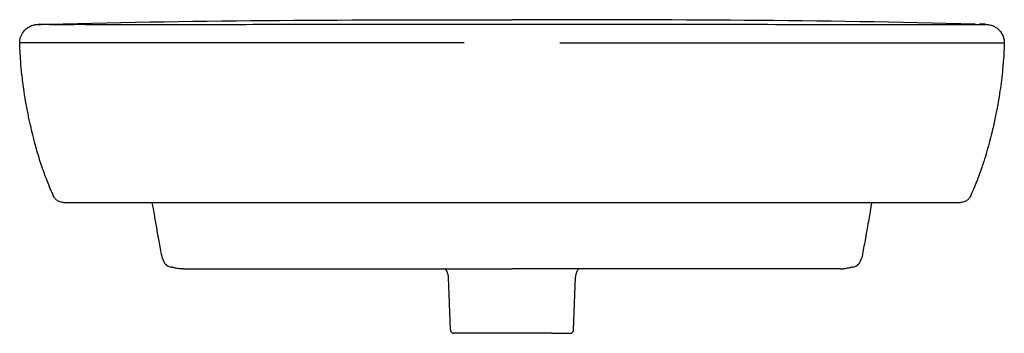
# Model space of a CAD drawing. Header units: millimetres. Extents: x -275 to 275, y -19 to 850.
# Tile 2 of 2: x -275 to 275, y 675 to 850. Entities that reach past the tile are written whole.
import ezdxf

# ---------------------------------------------------------------- set-up
doc = ezdxf.new("R2010")
doc.units = ezdxf.units.MM
doc.layers.add('GEB-KONTUR-A', color=5, linetype='CONTINUOUS')

msp = doc.modelspace()

# ---------------------------------------------------------------- linework, layer by layer
at = {"layer": 'GEB-KONTUR-A', "ltscale": 25}
for p, q in [((-256.13, 751.5), (-256.13, 751.5)), ((256.13, 751.5), (256.13, 751.5)), ((-250.68, 748.01), (0, 748.01)), ((-246.73, 748.01), (-246.73, 748.01)), ((0, 748.01), (250.68, 748.01)), ((246.73, 748.01), (246.73, 748.01)), ((-183.56, 711.01), (-132.02, 711.01)), ((-132.02, 711.01), (0, 711.01)), ((183.56, 711.01), (132.02, 711.01)), ((-34.45, 676.94), (-35.48, 706.35)), ((-33.76, 706.33), (-33.76, 706.33)), ((33.76, 706.33), (33.76, 706.33)), ((34.45, 676.94), (35.48, 706.35)), ((0, 675.01), (-32.46, 675.01)), ((22.29, 675.01), (0, 675.01)), ((22.29, 675.01), (32.46, 675.01))]:
    msp.add_line(p, q, dxfattribs=at)
for centre, start, end in [((-32.46, 677.01), 182, 270), ((32.46, 677.01), 270, 358)]:
    msp.add_arc(centre, 2, start, end, dxfattribs=at)
for centre, major_axis, ratio, start_param, end_param in [((-31.27, 842.77), (-233.4, 4.59), 0.000875, 6.279024, 6.282557), ((31.29, 842.77), (233.38, 4.59), 0.000875, 0.000628, 0.004161), ((-189.37, 717.82), (-1, -5.92), 0.999967, 5.071552, 6.283175), ((189.37, 717.82), (1, -5.92), 0.999967, 0.00002, 1.211642)]:
    msp.add_ellipse(centre, major_axis=major_axis, ratio=ratio, start_param=start_param, end_param=end_param, dxfattribs=at)
for points, knots in [([(-275.11, 837.01), (-275.11, 838.12), (-274.92, 839.24), (-274.23, 841.35), (-273.69, 842.35), (-272.42, 844.05), (-271.66, 844.78), (-270.63, 845.55), (-270.34, 845.74), (-269.61, 846.17), (-269.2, 846.37), (-268.54, 846.66), (-268.28, 846.75), (-267.7, 846.94), (-267.46, 847.01), (-266.86, 847.16), (-266.68, 847.18), (-266.19, 847.27), (-266.22, 847.26), (-265.81, 847.32), (-265.41, 847.37), (-264.07, 847.48), (-263.22, 847.49), (-261.42, 847.5)], [0, 0, 0, 0, 0.335623, 0.335623, 0.674437, 0.674437, 1.001903, 1.001903, 1.133507, 1.133507, 1.351872, 1.351872, 1.575123, 1.575123, 1.943185, 1.943185, 2.722887, 2.722887, 4.973698, 4.973698, 10.039015, 10.039015, 24.834834, 24.834834, 24.834834, 24.834834]), ([(-258.49, 847.29), (-258.49, 847.29), (-258.5, 847.29), (-258.53, 847.29), (-258.55, 847.29), (-258.68, 847.29), (-258.78, 847.29), (-258.91, 847.29), (-258.94, 847.29), (-259.05, 847.29), (-259.14, 847.29), (-259.26, 847.29), (-259.31, 847.29), (-259.36, 847.29), (-259.37, 847.29), (-259.49, 847.29), (-259.61, 847.29), (-259.84, 847.29), (-259.96, 847.29), (-260.31, 847.29), (-260.53, 847.29), (-260.93, 847.29), (-261.12, 847.29), (-261.31, 847.29), (-261.32, 847.29), (-261.36, 847.29), (-261.38, 847.29), (-261.56, 847.29), (-261.72, 847.3), (-262.18, 847.3), (-262.46, 847.3), (-262.73, 847.3), (-262.76, 847.3), (-262.83, 847.3), (-262.88, 847.3), (-263.11, 847.3), (-263.27, 847.3), (-263.44, 847.31), (-263.46, 847.31), (-263.63, 847.31), (-263.76, 847.31), (-263.92, 847.31), (-263.97, 847.31), (-264.12, 847.32), (-264.22, 847.32), (-264.33, 847.32), (-264.35, 847.32), (-264.46, 847.33), (-264.52, 847.33), (-264.59, 847.33), (-264.6, 847.33), (-264.66, 847.34), (-264.7, 847.34), (-264.75, 847.35), (-264.77, 847.35), (-264.78, 847.35), (-264.78, 847.35), (-264.78, 847.36), (-264.78, 847.36), (-264.78, 847.36), (-264.77, 847.36), (-264.77, 847.36), (-264.77, 847.36), (-264.75, 847.37), (-264.73, 847.37), (-264.69, 847.38), (-264.67, 847.38), (-264.61, 847.39), (-264.59, 847.4), (-264.56, 847.4), (-264.55, 847.4), (-264.51, 847.41), (-264.46, 847.41), (-264.39, 847.42), (-264.38, 847.42), (-264.35, 847.42), (-264.33, 847.42), (-264.31, 847.42), (-264.3, 847.43), (-264.25, 847.43), (-264.2, 847.43), (-264.07, 847.44), (-263.98, 847.45), (-263.77, 847.46), (-263.65, 847.46), (-263.38, 847.47), (-263.23, 847.47), (-262.91, 847.48), (-262.74, 847.48), (-262.54, 847.49), (-262.52, 847.49), (-262.33, 847.49), (-262.13, 847.49), (-261.78, 847.5), (-261.62, 847.5), (-261.45, 847.5)], [0.4265867, 0.4265867, 0.4265867, 0.4265867, 0.4268379, 0.4268379, 0.4275862, 0.4275862, 0.4312529, 0.4312529, 0.4324042, 0.4324042, 0.4354983, 0.4354983, 0.4372664, 0.4372664, 0.4375, 0.4375, 0.4421474, 0.4421474, 0.4470323, 0.4470323, 0.4568153, 0.4568153, 0.4659255, 0.4659255, 0.4666183, 0.4666183, 0.4677917, 0.4677917, 0.4764439, 0.4764439, 0.4945024, 0.4945024, 0.496176, 0.496176, 0.5, 0.5, 0.5137598, 0.5137598, 0.5160236, 0.5160236, 0.5302225, 0.5302225, 0.5359658, 0.5359658, 0.5509251, 0.5509251, 0.5559894, 0.5559894, 0.5716305, 0.5716305, 0.5760807, 0.5760807, 0.5927729, 0.5927729, 0.6108015, 0.6108015, 0.6164105, 0.6164105, 0.625, 0.625, 0.6290928, 0.6290928, 0.6366199, 0.6366199, 0.6568361, 0.6568361, 0.677038, 0.677038, 0.6972042, 0.6972042, 0.7001903, 0.7001903, 0.7296901, 0.7296901, 0.7351873, 0.7351873, 0.746335, 0.746335, 0.75, 0.75, 0.7730566, 0.7730566, 0.8108938, 0.8108938, 0.8485542, 0.8485542, 0.8862418, 0.8862418, 0.9210415, 0.9210415, 0.9239295, 0.9239295, 0.9558599, 0.9558599, 0.9785057, 0.9785057, 0.9785057, 0.9785057]), ([(-263.86, 847.31), (-263.89, 847.31), (-263.91, 847.31), (-263.93, 847.31), (-264.16, 847.32), (-264.32, 847.32), (-264.44, 847.33), (-264.66, 847.34), (-264.7, 847.35), (-264.67, 847.36)], [0.8483035, 0.8483035, 0.8483035, 0.8483035, 0.8534284, 0.8534284, 0.8534284, 0.9031425, 0.9031425, 0.9031425, 1, 1, 1, 1]), ([(-264.67, 847.36), (-264.66, 847.36), (-264.64, 847.37), (-264.61, 847.37), (-264.59, 847.38), (-264.56, 847.38), (-264.55, 847.38), (-264.51, 847.39), (-264.48, 847.39), (-264.42, 847.4), (-264.39, 847.4), (-264.36, 847.41), (-264.36, 847.41), (-264.28, 847.42), (-264.2, 847.42), (-264.04, 847.44), (-263.95, 847.44), (-263.84, 847.45), (-263.82, 847.45), (-263.66, 847.46), (-263.51, 847.46), (-263.14, 847.47), (-262.93, 847.48), (-262.36, 847.49), (-261.97, 847.49), (-261.51, 847.5)], [0, 0, 0, 0, 0.0622645, 0.0622645, 0.0951667, 0.0951667, 0.1280289, 0.1280289, 0.1936452, 0.1936452, 0.25, 0.25, 0.259137, 0.259137, 0.3898336, 0.3898336, 0.5, 0.5, 0.520323, 0.520323, 0.6646021, 0.6646021, 0.8089133, 0.8089133, 1, 1, 1, 1]), ([(-258.78, 847.55), (-215.79, 848.66), (-173.04, 849.28), (-130, 849.61), (-86.62, 849.95), (-43.39, 850), (0, 850)], [-25.935141, -25.935141, -25.935141, -25.935141, -13.018198, -13.018198, -13.018198, 0, 0, 0, 0]), ([(-238.54, 847.31), (-231.94, 847.32), (-225.01, 847.32), (-207.27, 847.34), (-196.33, 847.36), (-163.76, 847.4), (-142.03, 847.43), (-88.72, 847.5), (-57.1, 847.53), (-16.98, 847.55), (-8.49, 847.55), (0, 847.55)], [0, 0, 0, 0, 2.094752, 2.094752, 5.403545, 5.403545, 11.92815, 11.92815, 21.416119, 21.416119, 23.963804, 23.963804, 23.963804, 23.963804]), ([(258.78, 847.55), (215.79, 848.66), (173.04, 849.28), (130, 849.61), (86.62, 849.95), (43.39, 850), (0, 850)], [-25.935146, -25.935146, -25.935146, -25.935146, -13.0182, -13.0182, -13.0182, 0, 0, 0, 0]), ([(0, 847.55), (33.34, 847.55), (66.69, 847.52), (145.59, 847.43), (192.46, 847.36), (236.94, 847.31), (237.75, 847.31), (238.54, 847.31)], [0, 0, 0, 0, 10.002358, 10.002358, 23.692365, 23.692365, 23.944959, 23.944959, 23.944959, 23.944959]), ([(258.49, 847.29), (258.49, 847.29), (258.5, 847.29), (258.53, 847.29), (258.55, 847.29), (258.68, 847.29), (258.78, 847.29), (258.91, 847.29), (258.94, 847.29), (259.05, 847.29), (259.14, 847.29), (259.26, 847.29), (259.31, 847.29), (259.36, 847.29), (259.37, 847.29), (259.49, 847.29), (259.61, 847.29), (259.84, 847.29), (259.96, 847.29), (260.31, 847.29), (260.53, 847.29), (260.95, 847.29), (261.15, 847.29), (261.52, 847.29), (261.7, 847.3), (262.18, 847.3), (262.46, 847.3), (262.73, 847.3), (262.76, 847.3), (262.83, 847.3), (262.88, 847.3), (263.11, 847.3), (263.27, 847.3), (263.44, 847.31), (263.46, 847.31), (263.63, 847.31), (263.76, 847.31), (263.92, 847.31), (263.97, 847.31), (264.12, 847.32), (264.22, 847.32), (264.33, 847.32), (264.35, 847.32), (264.46, 847.33), (264.52, 847.33), (264.59, 847.33), (264.6, 847.33), (264.66, 847.34), (264.7, 847.34), (264.75, 847.35), (264.77, 847.35), (264.78, 847.35), (264.78, 847.35), (264.78, 847.36), (264.78, 847.36), (264.78, 847.36), (264.77, 847.36), (264.77, 847.36), (264.77, 847.36), (264.75, 847.37), (264.73, 847.37), (264.69, 847.38), (264.67, 847.38), (264.62, 847.39), (264.59, 847.4), (264.56, 847.4), (264.55, 847.4), (264.51, 847.41), (264.46, 847.41), (264.39, 847.42), (264.38, 847.42), (264.35, 847.42), (264.33, 847.42), (264.31, 847.42), (264.3, 847.43), (264.25, 847.43), (264.2, 847.43), (264.07, 847.44), (263.98, 847.45), (263.77, 847.46), (263.65, 847.46), (263.38, 847.47), (263.23, 847.47), (262.91, 847.48), (262.74, 847.48), (262.54, 847.49), (262.52, 847.49), (262.33, 847.49), (262.13, 847.49), (261.78, 847.5), (261.62, 847.5), (261.45, 847.5)], [0.4265853, 0.4265853, 0.4265853, 0.4265853, 0.4268405, 0.4268405, 0.4275863, 0.4275863, 0.4312561, 0.4312561, 0.4324042, 0.4324042, 0.4354982, 0.4354982, 0.4372664, 0.4372664, 0.4375, 0.4375, 0.4421474, 0.4421474, 0.4470323, 0.4470323, 0.4568153, 0.4568153, 0.4666183, 0.4666183, 0.4764439, 0.4764439, 0.4945575, 0.4945575, 0.496176, 0.496176, 0.5, 0.5, 0.5137601, 0.5137601, 0.5160236, 0.5160236, 0.530223, 0.530223, 0.5359659, 0.5359659, 0.5509257, 0.5509257, 0.5559894, 0.5559894, 0.5716311, 0.5716311, 0.5760807, 0.5760807, 0.5927735, 0.5927735, 0.6108027, 0.6108027, 0.6164105, 0.6164105, 0.625, 0.625, 0.6290833, 0.6290833, 0.6366199, 0.6366199, 0.6568361, 0.6568361, 0.677038, 0.677038, 0.6972042, 0.6972042, 0.7001903, 0.7001903, 0.7297802, 0.7297802, 0.7351873, 0.7351873, 0.7463351, 0.7463351, 0.75, 0.75, 0.7730566, 0.7730566, 0.8108938, 0.8108938, 0.8485542, 0.8485542, 0.8862418, 0.8862418, 0.9210415, 0.9210415, 0.9239295, 0.9239295, 0.9558599, 0.9558599, 0.9785057, 0.9785057, 0.9785057, 0.9785057]), ([(260.99, 847.5), (262.31, 847.49), (263.17, 847.48), (264.41, 847.44), (264.88, 847.42), (265.66, 847.34), (265.96, 847.3), (266.25, 847.26), (266.25, 847.26), (266.7, 847.18), (266.9, 847.16), (267.75, 846.93), (267.98, 846.86), (268.62, 846.62), (269.06, 846.45), (270.12, 845.89), (270.7, 845.52), (271.85, 844.59), (272.41, 844.03), (273.4, 842.76), (273.84, 842.06), (274.47, 840.66), (274.7, 839.97), (275.02, 838.53), (275.11, 837.77), (275.11, 837.01)], [0, 0, 0, 0, 10.000551, 10.000551, 17.556547, 17.556547, 21.335039, 21.335039, 23.222295, 23.222295, 24.183368, 24.183368, 24.460606, 24.460606, 24.757344, 24.757344, 25.011955, 25.011955, 25.264731, 25.264731, 25.51668, 25.51668, 25.735272, 25.735272, 25.964382, 25.964382, 25.964382, 25.964382]), ([(264.67, 847.36), (264.66, 847.36), (264.64, 847.37), (264.61, 847.37), (264.59, 847.38), (264.56, 847.38), (264.55, 847.38), (264.51, 847.39), (264.48, 847.39), (264.42, 847.4), (264.39, 847.4), (264.36, 847.41), (264.36, 847.41), (264.28, 847.42), (264.2, 847.42), (264.04, 847.44), (263.95, 847.44), (263.84, 847.45), (263.82, 847.45), (263.66, 847.46), (263.51, 847.46), (263.14, 847.47), (262.93, 847.48), (262.36, 847.49), (261.97, 847.49), (261.51, 847.5)], [0, 0, 0, 0, 0.0622817, 0.0622817, 0.0951862, 0.0951862, 0.128047, 0.128047, 0.1936531, 0.1936531, 0.25, 0.25, 0.2591304, 0.2591304, 0.3898201, 0.3898201, 0.5, 0.5, 0.5203448, 0.5203448, 0.6646698, 0.6646698, 0.808992, 0.808992, 1, 1, 1, 1]), ([(263.86, 847.31), (263.88, 847.31), (263.91, 847.31), (263.93, 847.31), (264.16, 847.32), (264.32, 847.32), (264.44, 847.33), (264.66, 847.34), (264.7, 847.35), (264.67, 847.36)], [0.8481542, 0.8481542, 0.8481542, 0.8481542, 0.8534196, 0.8534196, 0.8534196, 0.9031304, 0.9031304, 0.9031304, 1, 1, 1, 1]), ([(-264.1, 847.32), (-264.1, 847.32), (-264, 847.32), (-263.8, 847.31), (-263.75, 847.31), (-263.66, 847.31), (-262.69, 847.3), (-263.58, 847.31)], [4.523609, 4.523609, 4.523609, 4.523609, 6.361584, 6.361584, 6.781054, 6.781054, 7.200525, 7.200525, 7.200525, 7.200525]), ([(-258.49, 847.29), (-257.77, 847.29), (-256.94, 847.29), (-254.51, 847.29), (-253.46, 847.3), (-251.21, 847.3), (-250.27, 847.3), (-247.91, 847.3), (-246.38, 847.3), (-244.81, 847.31)], [0, 0, 0, 0, 1.640877, 1.640877, 2.521599, 2.521599, 3.006472, 3.006472, 3.537694, 3.537694, 3.537694, 3.537694]), ([(-238.54, 847.31), (-238.63, 847.31), (-238.71, 847.31), (-239.07, 847.31), (-239.35, 847.31), (-239.88, 847.31), (-240.14, 847.31), (-240.66, 847.31), (-240.91, 847.31), (-241.41, 847.31), (-241.65, 847.31), (-241.96, 847.31), (-242.01, 847.31), (-242.13, 847.31), (-242.2, 847.31), (-242.32, 847.31), (-242.37, 847.31), (-242.6, 847.31), (-242.76, 847.31), (-243.08, 847.31), (-243.24, 847.31), (-243.46, 847.31), (-243.53, 847.31), (-243.77, 847.31), (-243.95, 847.31), (-244.22, 847.31), (-244.32, 847.31), (-244.55, 847.31), (-244.68, 847.31), (-244.81, 847.31)], [0.36270847, 0.36270847, 0.36270847, 0.36270847, 0.36312329, 0.36312329, 0.36444763, 0.36444763, 0.36571499, 0.36571499, 0.36695071, 0.36695071, 0.36814482, 0.36814482, 0.36842066, 0.36842066, 0.36873269, 0.36873269, 0.36900571, 0.36900571, 0.36981331, 0.36981331, 0.37058495, 0.37058495, 0.37091687, 0.37091687, 0.37179387, 0.37179387, 0.37228011, 0.37228011, 0.37296823, 0.37296823, 0.37296823, 0.37296823]), ([(238.54, 847.31), (238.63, 847.31), (238.71, 847.31), (239.07, 847.31), (239.35, 847.31), (239.88, 847.31), (240.14, 847.31), (240.66, 847.31), (240.91, 847.31), (241.41, 847.31), (241.66, 847.31), (241.96, 847.31), (242.01, 847.31), (242.13, 847.31), (242.2, 847.31), (242.32, 847.31), (242.37, 847.31), (242.6, 847.31), (242.76, 847.31), (243.09, 847.31), (243.25, 847.31), (243.47, 847.31), (243.53, 847.31), (243.77, 847.31), (243.95, 847.31), (244.22, 847.31), (244.32, 847.31), (244.55, 847.31), (244.68, 847.31), (244.81, 847.31)], [0.36270846, 0.36270846, 0.36270846, 0.36270846, 0.36312329, 0.36312329, 0.36444763, 0.36444763, 0.36571599, 0.36571599, 0.36695269, 0.36695269, 0.3681478, 0.3681478, 0.36842066, 0.36842066, 0.36873269, 0.36873269, 0.36900571, 0.36900571, 0.36982033, 0.36982033, 0.37059882, 0.37059882, 0.37091687, 0.37091687, 0.37179387, 0.37179387, 0.37228012, 0.37228012, 0.37296827, 0.37296827, 0.37296827, 0.37296827]), ([(244.81, 847.31), (246.14, 847.3), (247.43, 847.3), (250.02, 847.3), (251.18, 847.3), (253.08, 847.3), (253.85, 847.3), (255.81, 847.29), (256.7, 847.29), (257.8, 847.29), (258.16, 847.29), (258.49, 847.29)], [0, 0, 0, 0, 0.449924, 0.449924, 1.043336, 1.043336, 1.623271, 1.623271, 2.786301, 2.786301, 3.538906, 3.538906, 3.538906, 3.538906]), ([(263.81, 847.31), (263.85, 847.31), (263.89, 847.31), (264.03, 847.32), (264.1, 847.32), (264.1, 847.32)], [0.726637, 0.726637, 0.726637, 0.726637, 1.18102, 1.18102, 2.677071, 2.677071, 2.677071, 2.677071]), ([(-256.13, 751.5), (-256.44, 752.18), (-256.77, 752.91), (-257.42, 754.38), (-257.74, 755.11), (-258.59, 757.11), (-259.14, 758.46), (-260.12, 760.94), (-260.57, 762.11), (-261.46, 764.51), (-261.9, 765.74), (-262.85, 768.49), (-263.33, 769.96), (-264.43, 773.4), (-264.98, 775.25), (-266.28, 779.76), (-266.91, 782.15), (-268.46, 788.27), (-269.11, 791.02), (-270.54, 797.94), (-271.01, 800.33), (-271.87, 805.15), (-272.25, 807.44), (-272.87, 811.62), (-273.12, 813.42), (-273.53, 816.66), (-273.7, 818.08), (-274.11, 821.87), (-274.34, 824.33), (-274.68, 828.65), (-274.8, 830.6), (-274.99, 834.06), (-275.06, 835.62), (-275.11, 837.01)], [0, 0, 0, 0, 0.29272, 0.29272, 0.552202, 0.552202, 0.977275, 0.977275, 1.354548, 1.354548, 1.790307, 1.790307, 2.391082, 2.391082, 3.319891, 3.319891, 4.898233, 4.898233, 7.758014, 7.758014, 8.975217, 8.975217, 9.87254, 9.87254, 10.472683, 10.472683, 10.911138, 10.911138, 11.627501, 11.627501, 12.24913, 12.24913, 12.838773, 12.838773, 12.838773, 12.838773]), ([(-273.34, 837.01), (-273.49, 837.01), (-273.63, 837.01), (-273.76, 837.01), (-273.77, 837.01), (-273.78, 837.01), (-273.79, 837.01), (-273.99, 837.01), (-274.16, 837.01), (-274.3, 837.01), (-274.31, 837.01), (-274.32, 837.01), (-274.32, 837.01), (-274.46, 837.01), (-274.58, 837.01), (-274.68, 837.01), (-274.68, 837.01), (-274.69, 837.01), (-274.7, 837.01), (-274.79, 837.01), (-274.86, 837.01), (-274.92, 837.01), (-274.93, 837.01), (-274.93, 837.01), (-274.93, 837.01), (-275.05, 837.01), (-275.1, 837.01), (-275.1, 837.01), (-275.1, 837.01), (-275.1, 837.01), (-275.1, 837.01), (-275.1, 837.01), (-275.11, 837.01), (-275.11, 837.01)], [0, 0, 0, 0, 0.0244486, 0.0244486, 0.0244486, 0.0265744, 0.0265744, 0.0265744, 0.0638381, 0.0638381, 0.0638381, 0.0660674, 0.0660674, 0.0660674, 0.1032966, 0.1032966, 0.1032966, 0.1055605, 0.1055605, 0.1055605, 0.1428308, 0.1428308, 0.1428308, 0.1450535, 0.1450535, 0.1450535, 0.2221532, 0.2221532, 0.2221532, 0.2240396, 0.2240396, 0.2240396, 0.2290912, 0.2290912, 0.2290912, 0.2290912]), ([(-264.9, 837.01), (-265.08, 837.01), (-265.25, 837.01), (-265.42, 837.01), (-265.55, 837.01), (-265.68, 837.01), (-265.8, 837.01), (-265.96, 837.01), (-266.12, 837.01), (-266.27, 837.01), (-266.38, 837.01), (-266.48, 837.01), (-266.59, 837.01), (-266.6, 837.01), (-266.61, 837.01), (-266.63, 837.01), (-267.09, 837.01), (-267.47, 837.01), (-267.81, 837.01), (-267.82, 837.01), (-267.83, 837.01), (-267.85, 837.01), (-268.18, 837.01), (-268.47, 837.01), (-268.74, 837.01), (-268.75, 837.01), (-268.77, 837.01), (-268.78, 837.01), (-268.91, 837.01), (-269.03, 837.01), (-269.15, 837.01), (-269.28, 837.01), (-269.41, 837.01), (-269.54, 837.01), (-269.56, 837.01), (-269.57, 837.01), (-269.59, 837.01), (-269.7, 837.01), (-269.81, 837.01), (-269.92, 837.01), (-270.04, 837.01), (-270.16, 837.01), (-270.28, 837.01), (-270.52, 837.01), (-270.74, 837.01), (-270.95, 837.01), (-270.97, 837.01), (-270.99, 837.01), (-271, 837.01), (-271.41, 837.01), (-271.78, 837.01), (-272.11, 837.01), (-272.13, 837.01), (-272.14, 837.01), (-272.16, 837.01), (-272.48, 837.01), (-272.78, 837.01), (-273.04, 837.01), (-273.05, 837.01), (-273.07, 837.01), (-273.08, 837.01), (-273.17, 837.01), (-273.25, 837.01), (-273.34, 837.01)], [0.7764857, 0.7764857, 0.7764857, 0.7764857, 0.7820883, 0.7820883, 0.7820883, 0.7864383, 0.7864383, 0.7864383, 0.7924382, 0.7924382, 0.7924382, 0.7968208, 0.7968208, 0.7968208, 0.7974646, 0.7974646, 0.7974646, 0.8175984, 0.8175984, 0.8175984, 0.8184435, 0.8184435, 0.8184435, 0.8383851, 0.8383851, 0.8383851, 0.8394225, 0.8394225, 0.8394225, 0.8487814, 0.8487814, 0.8487814, 0.8591807, 0.8591807, 0.8591807, 0.8604014, 0.8604014, 0.8604014, 0.8695828, 0.8695828, 0.8695828, 0.8799872, 0.8799872, 0.8799872, 0.9008031, 0.9008031, 0.9008031, 0.9023593, 0.9023593, 0.9023593, 0.9424715, 0.9424715, 0.9424715, 0.9443172, 0.9443172, 0.9443172, 0.9841932, 0.9841932, 0.9841932, 0.9862751, 0.9862751, 0.9862751, 1, 1, 1, 1]), ([(-26.75, 837.01), (-28.89, 837.01), (-31.03, 837.01), (-33.18, 837.01), (-33.19, 837.01), (-33.2, 837.01), (-33.22, 837.01), (-44.25, 837.01), (-55.29, 837.01), (-66.32, 837.01), (-66.36, 837.01), (-66.41, 837.01), (-66.45, 837.01), (-77.44, 837.01), (-88.42, 837.01), (-99.38, 837.01), (-99.47, 837.01), (-99.55, 837.01), (-99.63, 837.01), (-105.05, 837.01), (-110.47, 837.01), (-115.87, 837.01), (-121.37, 837.01), (-126.85, 837.01), (-132.33, 837.01), (-132.45, 837.01), (-132.57, 837.01), (-132.69, 837.01), (-138.06, 837.01), (-143.41, 837.01), (-148.76, 837.01), (-148.89, 837.01), (-149.02, 837.01), (-149.15, 837.01), (-154.49, 837.01), (-159.82, 837.01), (-165.14, 837.01), (-165.28, 837.01), (-165.42, 837.01), (-165.56, 837.01), (-170.88, 837.01), (-176.18, 837.01), (-181.48, 837.01), (-181.62, 837.01), (-181.76, 837.01), (-181.9, 837.01), (-187.2, 837.01), (-192.49, 837.01), (-197.77, 837.01), (-197.91, 837.01), (-198.04, 837.01), (-198.17, 837.01), (-200.75, 837.01), (-203.33, 837.01), (-205.9, 837.01), (-208.61, 837.01), (-211.31, 837.01), (-214.02, 837.01), (-214.13, 837.01), (-214.25, 837.01), (-214.37, 837.01), (-215.6, 837.01), (-216.83, 837.01), (-218.07, 837.01), (-219.42, 837.01), (-220.77, 837.01), (-222.12, 837.01), (-222.22, 837.01), (-222.33, 837.01), (-222.43, 837.01), (-222.69, 837.01), (-222.95, 837.01), (-223.2, 837.01), (-223.52, 837.01), (-223.83, 837.01), (-224.14, 837.01), (-224.82, 837.01), (-225.49, 837.01), (-226.16, 837.01), (-227.38, 837.01), (-228.59, 837.01), (-229.8, 837.01), (-229.93, 837.01), (-230.07, 837.01), (-230.2, 837.01), (-230.29, 837.01), (-230.38, 837.01), (-230.47, 837.01), (-231.72, 837.01), (-232.97, 837.01), (-234.22, 837.01), (-235.55, 837.01), (-236.88, 837.01), (-238.2, 837.01), (-238.27, 837.01), (-238.34, 837.01), (-238.41, 837.01), (-238.59, 837.01), (-238.78, 837.01), (-238.96, 837.01), (-239.37, 837.01), (-239.77, 837.01), (-240.17, 837.01), (-240.83, 837.01), (-241.49, 837.01), (-242.14, 837.01), (-242.83, 837.01), (-243.52, 837.01), (-244.2, 837.01), (-244.52, 837.01), (-244.84, 837.01), (-245.15, 837.01), (-245.44, 837.01), (-245.74, 837.01), (-246.03, 837.01), (-246.07, 837.01), (-246.12, 837.01), (-246.17, 837.01), (-246.64, 837.01), (-247.11, 837.01), (-247.57, 837.01), (-247.69, 837.01), (-247.81, 837.01), (-247.93, 837.01), (-248, 837.01), (-248.07, 837.01), (-248.14, 837.01), (-248.63, 837.01), (-249.11, 837.01), (-249.59, 837.01), (-249.66, 837.01), (-249.73, 837.01), (-249.79, 837.01), (-250.11, 837.01), (-250.42, 837.01), (-250.73, 837.01), (-251.02, 837.01), (-251.31, 837.01), (-251.59, 837.01), (-252.14, 837.01), (-252.67, 837.01), (-253.19, 837.01), (-253.23, 837.01), (-253.27, 837.01), (-253.31, 837.01), (-253.33, 837.01), (-253.35, 837.01), (-253.37, 837.01), (-253.9, 837.01), (-254.42, 837.01), (-254.92, 837.01), (-255.44, 837.01), (-255.93, 837.01), (-256.41, 837.01), (-256.42, 837.01), (-256.43, 837.01), (-256.44, 837.01), (-256.65, 837.01), (-256.86, 837.01), (-257.07, 837.01), (-257.31, 837.01), (-257.55, 837.01), (-257.78, 837.01), (-257.92, 837.01), (-258.05, 837.01), (-258.18, 837.01), (-258.47, 837.01), (-258.76, 837.01), (-259.04, 837.01), (-259.5, 837.01), (-259.93, 837.01), (-260.34, 837.01), (-260.51, 837.01), (-260.68, 837.01), (-260.85, 837.01), (-261.26, 837.01), (-261.64, 837.01), (-262.01, 837.01), (-262.14, 837.01), (-262.28, 837.01), (-262.41, 837.01), (-262.42, 837.01), (-262.43, 837.01), (-262.44, 837.01), (-263.38, 837.01), (-264.18, 837.01), (-264.85, 837.01), (-264.87, 837.01), (-264.88, 837.01), (-264.9, 837.01)], [0, 0, 0, 0, 0.0197432, 0.0197432, 0.0197432, 0.0198646, 0.0198646, 0.0198646, 0.1215436, 0.1215436, 0.1215436, 0.1219593, 0.1219593, 0.1219593, 0.2232747, 0.2232747, 0.2232747, 0.2240541, 0.2240541, 0.2240541, 0.2741468, 0.2741468, 0.2741468, 0.3250394, 0.3250394, 0.3250394, 0.3261488, 0.3261488, 0.3261488, 0.3759666, 0.3759666, 0.3759666, 0.3771962, 0.3771962, 0.3771962, 0.4269411, 0.4269411, 0.4269411, 0.4282436, 0.4282436, 0.4282436, 0.4779758, 0.4779758, 0.4779758, 0.4792909, 0.4792909, 0.4792909, 0.5290843, 0.5290843, 0.5290843, 0.5303383, 0.5303383, 0.5303383, 0.5546702, 0.5546702, 0.5546702, 0.5802798, 0.5802798, 0.5802798, 0.5813857, 0.5813857, 0.5813857, 0.5930944, 0.5930944, 0.5930944, 0.6059147, 0.6059147, 0.6059147, 0.6069094, 0.6069094, 0.6069094, 0.6093511, 0.6093511, 0.6093511, 0.6123266, 0.6123266, 0.6123266, 0.6187403, 0.6187403, 0.6187403, 0.6303048, 0.6303048, 0.6303048, 0.6315759, 0.6315759, 0.6315759, 0.632433, 0.632433, 0.632433, 0.6444225, 0.6444225, 0.6444225, 0.6572674, 0.6572674, 0.6572674, 0.6579567, 0.6579567, 0.6579567, 0.6597347, 0.6597347, 0.6597347, 0.6636896, 0.6636896, 0.6636896, 0.6701183, 0.6701183, 0.6701183, 0.6769036, 0.6769036, 0.6769036, 0.6800751, 0.6800751, 0.6800751, 0.6829874, 0.6829874, 0.6829874, 0.6834804, 0.6834804, 0.6834804, 0.6881853, 0.6881853, 0.6881853, 0.6894241, 0.6894241, 0.6894241, 0.6901369, 0.6901369, 0.6901369, 0.6951549, 0.6951549, 0.6951549, 0.6958613, 0.6958613, 0.6958613, 0.6991944, 0.6991944, 0.6991944, 0.7022999, 0.7022999, 0.7022999, 0.7083134, 0.7083134, 0.7083134, 0.7087406, 0.7087406, 0.7087406, 0.7090041, 0.7090041, 0.7090041, 0.7151838, 0.7151838, 0.7151838, 0.7216298, 0.7216298, 0.7216298, 0.7217659, 0.7217659, 0.7217659, 0.724638, 0.724638, 0.724638, 0.7280784, 0.7280784, 0.7280784, 0.7300218, 0.7300218, 0.7300218, 0.7345278, 0.7345278, 0.7345278, 0.7418013, 0.7418013, 0.7418013, 0.7449052, 0.7449052, 0.7449052, 0.7524758, 0.7524758, 0.7524758, 0.7552857, 0.7552857, 0.7552857, 0.7555067, 0.7555067, 0.7555067, 0.7760493, 0.7760493, 0.7760493, 0.7764857, 0.7764857, 0.7764857, 0.7764857]), ([(26.75, 837.01), (28.91, 837.01), (31.06, 837.01), (33.22, 837.01), (40.26, 837.01), (47.3, 837.01), (54.35, 837.01), (58.34, 837.01), (62.33, 837.01), (66.32, 837.01), (66.36, 837.01), (66.41, 837.01), (66.45, 837.01), (73.77, 837.01), (81.08, 837.01), (88.4, 837.01), (92.06, 837.01), (95.72, 837.01), (99.38, 837.01), (99.47, 837.01), (99.55, 837.01), (99.63, 837.01), (102.13, 837.01), (104.62, 837.01), (107.11, 837.01), (110.03, 837.01), (112.95, 837.01), (115.87, 837.01), (121.02, 837.01), (126.17, 837.01), (131.31, 837.01), (131.65, 837.01), (131.99, 837.01), (132.33, 837.01), (132.45, 837.01), (132.57, 837.01), (132.69, 837.01), (137.19, 837.01), (141.69, 837.01), (146.19, 837.01), (146.54, 837.01), (146.89, 837.01), (147.24, 837.01), (147.75, 837.01), (148.25, 837.01), (148.76, 837.01), (148.89, 837.01), (149.02, 837.01), (149.15, 837.01), (154.48, 837.01), (159.81, 837.01), (165.14, 837.01), (165.28, 837.01), (165.42, 837.01), (165.56, 837.01), (170.32, 837.01), (175.07, 837.01), (179.82, 837.01), (180.37, 837.01), (180.93, 837.01), (181.48, 837.01), (181.62, 837.01), (181.76, 837.01), (181.9, 837.01), (183.7, 837.01), (185.49, 837.01), (187.29, 837.01), (190.45, 837.01), (193.62, 837.01), (196.78, 837.01), (197.11, 837.01), (197.44, 837.01), (197.77, 837.01), (197.91, 837.01), (198.04, 837.01), (198.17, 837.01), (200.75, 837.01), (203.33, 837.01), (205.9, 837.01), (208.61, 837.01), (211.31, 837.01), (214.02, 837.01), (214.13, 837.01), (214.25, 837.01), (214.37, 837.01), (215.6, 837.01), (216.84, 837.01), (218.07, 837.01), (219.42, 837.01), (220.77, 837.01), (222.12, 837.01), (222.22, 837.01), (222.33, 837.01), (222.43, 837.01), (223, 837.01), (223.57, 837.01), (224.14, 837.01), (224.82, 837.01), (225.49, 837.01), (226.16, 837.01), (226.45, 837.01), (226.74, 837.01), (227.03, 837.01), (228.09, 837.01), (229.15, 837.01), (230.2, 837.01), (230.29, 837.01), (230.38, 837.01), (230.47, 837.01), (231.72, 837.01), (232.97, 837.01), (234.22, 837.01), (235.55, 837.01), (236.88, 837.01), (238.2, 837.01), (238.27, 837.01), (238.34, 837.01), (238.41, 837.01), (239, 837.01), (239.59, 837.01), (240.18, 837.01), (240.83, 837.01), (241.49, 837.01), (242.14, 837.01), (242.92, 837.01), (243.69, 837.01), (244.46, 837.01), (244.98, 837.01), (245.51, 837.01), (246.03, 837.01), (246.07, 837.01), (246.12, 837.01), (246.17, 837.01), (246.23, 837.01), (246.28, 837.01), (246.33, 837.01), (246.87, 837.01), (247.4, 837.01), (247.93, 837.01), (248.41, 837.01), (248.88, 837.01), (249.34, 837.01), (249.49, 837.01), (249.64, 837.01), (249.79, 837.01), (250.23, 837.01), (250.66, 837.01), (251.09, 837.01), (251.26, 837.01), (251.43, 837.01), (251.59, 837.01), (252.01, 837.01), (252.43, 837.01), (252.83, 837.01), (252.99, 837.01), (253.15, 837.01), (253.31, 837.01), (253.33, 837.01), (253.35, 837.01), (253.37, 837.01), (253.72, 837.01), (254.07, 837.01), (254.4, 837.01), (254.96, 837.01), (255.49, 837.01), (256.01, 837.01), (256.14, 837.01), (256.28, 837.01), (256.41, 837.01), (256.42, 837.01), (256.43, 837.01), (256.44, 837.01), (256.86, 837.01), (257.26, 837.01), (257.64, 837.01), (257.69, 837.01), (257.74, 837.01), (257.79, 837.01), (258.18, 837.01), (258.57, 837.01), (258.94, 837.01), (258.97, 837.01), (259.01, 837.01), (259.04, 837.01), (259.4, 837.01), (259.75, 837.01), (260.07, 837.01), (260.34, 837.01), (260.6, 837.01), (260.85, 837.01), (260.95, 837.01), (261.05, 837.01), (261.15, 837.01), (261.35, 837.01), (261.55, 837.01), (261.74, 837.01), (261.94, 837.01), (262.14, 837.01), (262.33, 837.01), (262.35, 837.01), (262.38, 837.01), (262.41, 837.01), (262.42, 837.01), (262.43, 837.01), (262.44, 837.01), (262.65, 837.01), (262.85, 837.01), (263.04, 837.01), (263.25, 837.01), (263.45, 837.01), (263.64, 837.01), (263.85, 837.01), (264.04, 837.01), (264.22, 837.01), (264.42, 837.01), (264.6, 837.01), (264.78, 837.01), (264.8, 837.01), (264.83, 837.01), (264.85, 837.01), (264.87, 837.01), (264.88, 837.01), (264.9, 837.01)], [0, 0, 0, 0, 0.0201111, 0.0201111, 0.0201111, 0.0858275, 0.0858275, 0.0858275, 0.1230683, 0.1230683, 0.1230683, 0.1234892, 0.1234892, 0.1234892, 0.1917644, 0.1917644, 0.1917644, 0.2259561, 0.2259561, 0.2259561, 0.2267434, 0.2267434, 0.2267434, 0.25, 0.25, 0.25, 0.2772972, 0.2772972, 0.2772972, 0.3253706, 0.3253706, 0.3253706, 0.3285531, 0.3285531, 0.3285531, 0.3296691, 0.3296691, 0.3296691, 0.3717231, 0.3717231, 0.3717231, 0.375, 0.375, 0.375, 0.3797204, 0.3797204, 0.3797204, 0.3809541, 0.3809541, 0.3809541, 0.4308022, 0.4308022, 0.4308022, 0.4321059, 0.4321059, 0.4321059, 0.4766463, 0.4766463, 0.4766463, 0.4818283, 0.4818283, 0.4818283, 0.4831418, 0.4831418, 0.4831418, 0.5, 0.5, 0.5, 0.5297129, 0.5297129, 0.5297129, 0.5328359, 0.5328359, 0.5328359, 0.5340867, 0.5340867, 0.5340867, 0.5583515, 0.5583515, 0.5583515, 0.5838871, 0.5838871, 0.5838871, 0.5849898, 0.5849898, 0.5849898, 0.5966655, 0.5966655, 0.5966655, 0.6094514, 0.6094514, 0.6094514, 0.6104435, 0.6104435, 0.6104435, 0.615847, 0.615847, 0.615847, 0.6222451, 0.6222451, 0.6222451, 0.625, 0.625, 0.625, 0.6350483, 0.6350483, 0.6350483, 0.6359029, 0.6359029, 0.6359029, 0.6478599, 0.6478599, 0.6478599, 0.6606831, 0.6606831, 0.6606831, 0.661372, 0.661372, 0.661372, 0.6671046, 0.6671046, 0.6671046, 0.6735418, 0.6735418, 0.6735418, 0.681201, 0.681201, 0.681201, 0.686465, 0.686465, 0.686465, 0.6869613, 0.6869613, 0.6869613, 0.6875, 0.6875, 0.6875, 0.6929406, 0.6929406, 0.6929406, 0.6978285, 0.6978285, 0.6978285, 0.6993998, 0.6993998, 0.6993998, 0.7040122, 0.7040122, 0.7040122, 0.7058357, 0.7058357, 0.7058357, 0.7104336, 0.7104336, 0.7104336, 0.7122415, 0.7122415, 0.7122415, 0.7125028, 0.7125028, 0.7125028, 0.7165316, 0.7165316, 0.7165316, 0.7232023, 0.7232023, 0.7232023, 0.7249646, 0.7249646, 0.7249646, 0.725099, 0.725099, 0.725099, 0.7306524, 0.7306524, 0.7306524, 0.7313375, 0.7313375, 0.7313375, 0.7371614, 0.7371614, 0.7371614, 0.7377384, 0.7377384, 0.7377384, 0.7434569, 0.7434569, 0.7434569, 0.7481237, 0.7481237, 0.7481237, 0.75, 0.75, 0.75, 0.7539459, 0.7539459, 0.7539459, 0.7580596, 0.7580596, 0.7580596, 0.7586437, 0.7586437, 0.7586437, 0.7588686, 0.7588686, 0.7588686, 0.7635063, 0.7635063, 0.7635063, 0.7684778, 0.7684778, 0.7684778, 0.7736531, 0.7736531, 0.7736531, 0.7789926, 0.7789926, 0.7789926, 0.7797793, 0.7797793, 0.7797793, 0.7802209, 0.7802209, 0.7802209, 0.7802209]), ([(275.11, 837.01), (275.03, 834.97), (274.92, 832.54), (274.6, 827.56), (274.4, 824.98), (273.96, 820.38), (273.73, 818.29), (273.23, 814.21), (272.96, 812.19), (272.33, 807.94), (271.97, 805.75), (271.15, 801.05), (270.69, 798.68), (269.65, 793.61), (269.14, 791.31), (267.91, 786.07), (267.05, 782.53), (265.33, 776.46), (264.87, 774.87), (263.73, 771.19), (263.03, 769.02), (261.71, 765.22), (261.19, 763.76), (260.3, 761.41), (259.97, 760.54), (259.1, 758.36), (258.55, 757.01), (257.55, 754.67), (257.09, 753.63), (256.48, 752.27), (256.3, 751.88), (256.13, 751.5)], [0, 0, 0, 0, 0.865341, 0.865341, 1.63084, 1.63084, 2.253622, 2.253622, 2.917308, 2.917308, 3.762871, 3.762871, 4.931395, 4.931395, 6.649558, 6.649558, 9.325372, 9.325372, 10.164765, 10.164765, 11.082992, 11.082992, 11.583774, 11.583774, 11.864129, 11.864129, 12.289799, 12.289799, 12.667033, 12.667033, 12.830176, 12.830176, 12.830176, 12.830176]), ([(264.9, 837.01), (264.93, 837.01), (264.96, 837.01), (265, 837.01), (265.17, 837.01), (265.33, 837.01), (265.49, 837.01), (265.59, 837.01), (265.7, 837.01), (265.8, 837.01), (265.96, 837.01), (266.11, 837.01), (266.25, 837.01), (266.37, 837.01), (266.48, 837.01), (266.59, 837.01), (266.6, 837.01), (266.62, 837.01), (266.63, 837.01), (266.78, 837.01), (266.92, 837.01), (267.06, 837.01), (267.16, 837.01), (267.25, 837.01), (267.35, 837.01), (267.51, 837.01), (267.66, 837.01), (267.8, 837.01), (267.82, 837.01), (267.83, 837.01), (267.85, 837.01), (268, 837.01), (268.15, 837.01), (268.29, 837.01), (268.45, 837.01), (268.59, 837.01), (268.74, 837.01), (268.75, 837.01), (268.77, 837.01), (268.78, 837.01), (268.91, 837.01), (269.03, 837.01), (269.15, 837.01), (269.28, 837.01), (269.41, 837.01), (269.54, 837.01), (269.56, 837.01), (269.57, 837.01), (269.59, 837.01), (269.7, 837.01), (269.81, 837.01), (269.92, 837.01), (269.96, 837.01), (269.99, 837.01), (270.03, 837.01), (270.12, 837.01), (270.2, 837.01), (270.28, 837.01), (270.51, 837.01), (270.74, 837.01), (270.95, 837.01), (270.97, 837.01), (270.99, 837.01), (271, 837.01), (271.28, 837.01), (271.54, 837.01), (271.77, 837.01), (271.89, 837.01), (272, 837.01), (272.11, 837.01), (272.13, 837.01), (272.14, 837.01), (272.16, 837.01), (272.43, 837.01), (272.67, 837.01), (272.9, 837.01), (272.95, 837.01), (272.99, 837.01), (273.04, 837.01), (273.05, 837.01), (273.07, 837.01), (273.08, 837.01), (273.17, 837.01), (273.25, 837.01), (273.34, 837.01)], [0.7802209, 0.7802209, 0.7802209, 0.7802209, 0.78125, 0.78125, 0.78125, 0.7865976, 0.7865976, 0.7865976, 0.7902269, 0.7902269, 0.7902269, 0.7959708, 0.7959708, 0.7959708, 0.8005449, 0.8005449, 0.8005449, 0.8011814, 0.8011814, 0.8011814, 0.8077162, 0.8077162, 0.8077162, 0.8125, 0.8125, 0.8125, 0.820959, 0.820959, 0.820959, 0.821786, 0.821786, 0.821786, 0.8310143, 0.8310143, 0.8310143, 0.8412719, 0.8412719, 0.8412719, 0.8422846, 0.8422846, 0.8422846, 0.8514198, 0.8514198, 0.8514198, 0.8615736, 0.8615736, 0.8615736, 0.862766, 0.862766, 0.862766, 0.8717413, 0.8717413, 0.8717413, 0.875, 0.875, 0.875, 0.881927, 0.881927, 0.881927, 0.9023334, 0.9023334, 0.9023334, 0.9038604, 0.9038604, 0.9038604, 0.9304108, 0.9304108, 0.9304108, 0.9432825, 0.9432825, 0.9432825, 0.9450991, 0.9450991, 0.9450991, 0.9773919, 0.9773919, 0.9773919, 0.984398, 0.984398, 0.984398, 0.9864521, 0.9864521, 0.9864521, 1, 1, 1, 1]), ([(273.34, 837.01), (273.49, 837.01), (273.63, 837.01), (273.76, 837.01), (273.77, 837.01), (273.78, 837.01), (273.79, 837.01), (273.99, 837.01), (274.15, 837.01), (274.3, 837.01), (274.31, 837.01), (274.32, 837.01), (274.32, 837.01), (274.46, 837.01), (274.58, 837.01), (274.68, 837.01), (274.68, 837.01), (274.69, 837.01), (274.7, 837.01), (274.79, 837.01), (274.86, 837.01), (274.92, 837.01), (274.93, 837.01), (274.93, 837.01), (274.93, 837.01), (275.05, 837.01), (275.1, 837.01), (275.1, 837.01), (275.1, 837.01), (275.1, 837.01), (275.1, 837.01), (275.11, 837.01), (275.11, 837.01), (275.11, 837.01)], [0, 0, 0, 0, 0.0251256, 0.0251256, 0.0251256, 0.027309, 0.027309, 0.027309, 0.0655528, 0.0655528, 0.0655528, 0.0678389, 0.0678389, 0.0678389, 0.1059801, 0.1059801, 0.1059801, 0.1082973, 0.1082973, 0.1082973, 0.1464074, 0.1464074, 0.1464074, 0.1486779, 0.1486779, 0.1486779, 0.2272619, 0.2272619, 0.2272619, 0.2291801, 0.2291801, 0.2291801, 0.2350669, 0.2350669, 0.2350669, 0.2350669]), ([(-250.68, 748.01), (-251.02, 748.01), (-251.37, 748.04), (-252.34, 748.21), (-252.95, 748.42), (-254.08, 749.03), (-254.6, 749.42), (-255.48, 750.36), (-255.85, 750.91), (-256.13, 751.5)], [0, 0, 0, 0, 0.1033172, 0.1033172, 0.2945034, 0.2945034, 0.4855617, 0.4855617, 0.6801831, 0.6801831, 0.6801831, 0.6801831]), ([(256.13, 751.5), (255.85, 750.91), (255.48, 750.36), (254.6, 749.42), (254.08, 749.03), (252.95, 748.43), (252.34, 748.21), (251.37, 748.04), (251.02, 748.01), (250.68, 748.01)], [0, 0, 0, 0, 0.1945286, 0.1945286, 0.3855902, 0.3855902, 0.5767764, 0.5767764, 0.680184, 0.680184, 0.680184, 0.680184]), ([(-195.37, 716.71), (-195.94, 719.68), (-196.5, 722.66), (-197.5, 728.08), (-197.95, 730.59), (-198.85, 735.63), (-199.28, 738.12), (-200.17, 743.23), (-200.6, 745.75), (-200.99, 748.01)], [0, 0, 0, 0, 0.908247, 0.908247, 1.783732, 1.783732, 2.837485, 2.837485, 4.179421, 4.179421, 4.179421, 4.179421]), ([(200.99, 748.02), (200.72, 746.45), (200.43, 744.76), (199.64, 740.15), (199.09, 737), (198.04, 731.1), (197.59, 728.59), (196.57, 723.03), (195.97, 719.86), (195.37, 716.71)], [0.695407, 0.695407, 0.695407, 0.695407, 1.622936, 1.622936, 3.027281, 3.027281, 3.908786, 3.908786, 4.873342, 4.873342, 4.873342, 4.873342]), ([(-195.26, 716.68), (-195.28, 716.69), (-195.3, 716.69), (-195.32, 716.7), (-195.33, 716.7), (-195.34, 716.7), (-195.35, 716.7), (-195.36, 716.71), (-195.37, 716.71), (-195.37, 716.71), (-195.37, 716.71), (-195.37, 716.71)], [0, 0, 0, 0, 0.1073858, 0.1073858, 0.1705303, 0.1705303, 0.2723158, 0.2723158, 0.3929152, 0.3929152, 0.3999396, 0.3999396, 0.3999396, 0.3999396]), ([(195.37, 716.71), (195.37, 716.71), (195.37, 716.71), (195.36, 716.71), (195.36, 716.71), (195.35, 716.7), (195.34, 716.7), (195.33, 716.7), (195.32, 716.7), (195.3, 716.69), (195.28, 716.69), (195.26, 716.68)], [0.6000604, 0.6000604, 0.6000604, 0.6000604, 0.6958604, 0.6958604, 0.7276842, 0.7276842, 0.8294697, 0.8294697, 0.8926142, 0.8926142, 1, 1, 1, 1]), ([(-189.14, 711.72), (-189.4, 711.76), (-189.59, 711.78), (-189.89, 711.83), (-190.08, 711.86), (-190.28, 711.89), (-190.33, 711.9), (-190.37, 711.91)], [4.557005, 4.557005, 4.557005, 4.557005, 5.877735, 5.877735, 8.549643, 8.549643, 9.90828, 9.90828, 9.90828, 9.90828]), ([(-189.26, 711.74), (-189.36, 711.76), (-189.42, 711.78), (-189.43, 711.78), (-189.43, 711.78), (-189.43, 711.78)], [2.3903918, 2.3903918, 2.3903918, 2.3903918, 2.7815862, 2.7815862, 2.8368926, 2.8368926, 2.8368926, 2.8368926]), ([(-188, 711.41), (-188.05, 711.43), (-188.14, 711.44), (-188.57, 711.54), (-188.89, 711.62), (-189.24, 711.72), (-189.35, 711.76), (-189.35, 711.76)], [0.8931174, 0.8931174, 0.8931174, 0.8931174, 1.2991035, 1.2991035, 1.6342344, 1.6342344, 1.8868908, 1.8868908, 1.8868908, 1.8868908]), ([(-185.07, 711.01), (-185.66, 711.01), (-186.22, 711.06), (-187.18, 711.21), (-187.58, 711.3), (-187.94, 711.4), (-188.01, 711.42), (-188.01, 711.42)], [0, 0, 0, 0, 0.3266521, 0.3266521, 0.5722496, 0.5722496, 0.6977006, 0.6977006, 0.6977006, 0.6977006]), ([(-183.56, 711.01), (-183.77, 711.01), (-183.95, 711.01), (-184.11, 711.01), (-184.24, 711.01), (-184.36, 711.01), (-184.47, 711.01), (-184.5, 711.01), (-184.54, 711.01), (-184.57, 711.01), (-184.59, 711.01), (-184.6, 711.01), (-184.62, 711.01), (-184.69, 711.01), (-184.76, 711.01), (-184.83, 711.01), (-184.89, 711.01), (-184.95, 711.01), (-185.01, 711.01), (-185.03, 711.01), (-185.05, 711.01), (-185.07, 711.01)], [0, 0, 0, 0, 0.2787981, 0.2787981, 0.2787981, 0.5, 0.5, 0.5, 0.5744786, 0.5744786, 0.5744786, 0.6051716, 0.6051716, 0.6051716, 0.7732266, 0.7732266, 0.7732266, 0.9382034, 0.9382034, 0.9382034, 0.9999902, 0.9999902, 0.9999902, 0.9999902]), ([(-35.48, 706.35), (-35.51, 707.16), (-35.67, 707.98), (-36.24, 709.5), (-36.66, 710.22), (-37.22, 710.9), (-37.27, 710.96), (-37.32, 711.01)], [0, 0, 0, 0, 0.2430344, 0.2430344, 0.4868577, 0.4868577, 0.5084045, 0.5084045, 0.5084045, 0.5084045]), ([(132.02, 711.01), (129.3, 711.01), (126.53, 711.01), (123.81, 711.01), (121.09, 711.01), (118.3, 711.01), (115.59, 711.01), (111.53, 711.01), (107.42, 711.01), (103.28, 711.01), (101.9, 711.01), (100.48, 711.01), (99.12, 711.01), (98.13, 711.01), (97.13, 711.01), (96.12, 711.01), (86.21, 711.01), (76.04, 711.01), (66.12, 711.01), (63.39, 711.01), (60.59, 711.01), (57.86, 711.01), (57.71, 711.01), (57.56, 711.01), (57.41, 711.01), (55.17, 711.01), (52.88, 711.01), (50.63, 711.01), (50.54, 711.01), (50.44, 711.01), (50.34, 711.01), (50.3, 711.01), (50.26, 711.01), (50.22, 711.01), (50.19, 711.01), (50.16, 711.01), (50.13, 711.01), (47.8, 711.01), (45.44, 711.01), (43.09, 711.01), (43.03, 711.01), (42.97, 711.01), (42.92, 711.01), (42.39, 711.01), (41.86, 711.01), (41.34, 711.01), (38.61, 711.01), (35.8, 711.01), (33.07, 711.01), (31.71, 711.01), (30.34, 711.01), (28.96, 711.01), (27.67, 711.01), (26.34, 711.01), (25.05, 711.01), (24.97, 711.01), (24.89, 711.01), (24.8, 711.01), (23.44, 711.01), (22.07, 711.01), (20.69, 711.01), (19.32, 711.01), (17.9, 711.01), (16.54, 711.01), (16.22, 711.01), (15.89, 711.01), (15.57, 711.01), (14.53, 711.01), (13.48, 711.01), (12.43, 711.01), (11.13, 711.01), (9.8, 711.01), (8.52, 711.01), (8.43, 711.01), (8.35, 711.01), (8.27, 711.01), (5.55, 711.01), (2.79, 711.01), (0, 711.01)], [0, 0, 0, 0, 0.0625, 0.0625, 0.0625, 0.125, 0.125, 0.125, 0.21875, 0.21875, 0.21875, 0.25, 0.25, 0.25, 0.272997, 0.272997, 0.272997, 0.5, 0.5, 0.5, 0.5625, 0.5625, 0.5625, 0.565925, 0.565925, 0.565925, 0.61715, 0.61715, 0.61715, 0.619348, 0.619348, 0.619348, 0.620288, 0.620288, 0.620288, 0.620966, 0.620966, 0.620966, 0.674178, 0.674178, 0.674178, 0.675495, 0.675495, 0.675495, 0.6875, 0.6875, 0.6875, 0.75, 0.75, 0.75, 0.78125, 0.78125, 0.78125, 0.810585, 0.810585, 0.810585, 0.8125, 0.8125, 0.8125, 0.84375, 0.84375, 0.84375, 0.875, 0.875, 0.875, 0.882369, 0.882369, 0.882369, 0.90625, 0.90625, 0.90625, 0.935607, 0.935607, 0.935607, 0.9375, 0.9375, 0.9375, 1, 1, 1, 1]), ([(37.32, 711.01), (36.91, 710.54), (36.55, 710.01), (35.91, 708.73), (35.66, 707.93), (35.51, 706.87), (35.49, 706.61), (35.48, 706.35)], [0.5173768, 0.5173768, 0.5173768, 0.5173768, 0.7043038, 0.7043038, 0.9480873, 0.9480873, 1.0259205, 1.0259205, 1.0259205, 1.0259205]), ([(183.56, 711.01), (183.76, 711.01), (184.15, 711.01), (184.63, 711.01), (184.92, 711.01), (185.05, 711.01), (185.07, 711.01)], [0, 0, 0, 0, 0.286764, 0.617434, 0.939368, 1, 1, 1, 1]), ([(188.01, 711.42), (188.01, 711.42), (187.98, 711.41), (187.79, 711.36), (187.39, 711.25), (186.38, 711.07), (185.73, 711.01), (185.07, 711.01)], [9.2103945, 9.2103945, 9.2103945, 9.2103945, 9.2843125, 9.2843125, 9.5401917, 9.5401917, 9.9080527, 9.9080527, 9.9080527, 9.9080527]), ([(189.35, 711.76), (189.35, 711.76), (189.18, 711.7), (188.6, 711.54), (188.23, 711.46), (188.06, 711.43), (188.02, 711.42), (188, 711.41)], [8.0229093, 8.0229093, 8.0229093, 8.0229093, 8.3403572, 8.3403572, 8.8514401, 8.8514401, 9.0152757, 9.0152757, 9.0152757, 9.0152757]), ([(189.23, 711.73), (189.16, 711.72), (189.1, 711.71), (188.84, 711.68), (189.64, 711.84), (189.35, 711.76), (189.32, 711.75), (189.29, 711.74)], [5.375325, 5.375325, 5.375325, 5.375325, 5.703316, 5.703316, 7.386707, 7.386707, 7.518693, 7.518693, 7.518693, 7.518693]), ([(190.37, 711.91), (190.21, 711.88), (190.07, 711.86), (189.42, 711.76), (189.33, 711.74), (189.24, 711.73)], [0, 0, 0, 0, 4.913765, 4.913765, 5.352662, 5.352662, 5.352662, 5.352662])]:
    msp.add_open_spline(points, degree=3, knots=knots, dxfattribs=at)
for points in [[(-188.78, 711.77), (-188.78, 711.77), (-188.78, 711.77), (-188.78, 711.77)], [(-185.07, 711.01), (-185.07, 711.01), (-185.07, 711.01), (-185.07, 711.01)], [(185.07, 711.01), (185.07, 711.01), (185.07, 711.01), (185.07, 711.01)], [(188.79, 711.77), (188.79, 711.77), (188.79, 711.77), (188.79, 711.77)]]:
    msp.add_open_spline(points, degree=3, dxfattribs=at)

doc.saveas('drawing.dxf')
